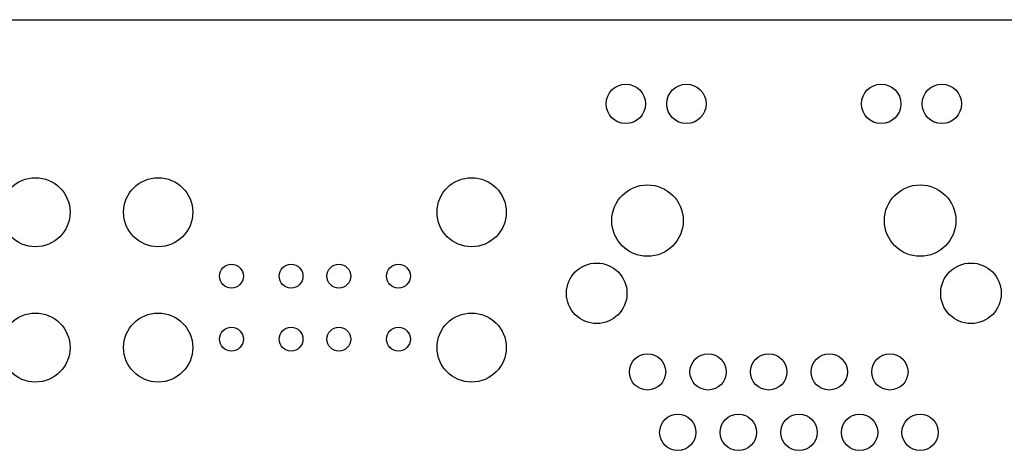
# Model space of a CAD drawing. Extents: x 0 to 360, y -1 to 107.
# Tile 14 of 15: x 291 to 332, y 86 to 104. Entities that reach past the tile are written whole.
import ezdxf

# ---------------------------------------------------------------- set-up
doc = ezdxf.new("R2010")
doc.units = 0
doc.header["$MEASUREMENT"] = 0
doc.layers.add('BG_OUTLINE', color=6, linetype='CONTINUOUS')
doc.layers.add('PIN_BOTTOM', color=1, linetype='CONTINUOUS')

msp = doc.modelspace()

# ---------------------------------------------------------------- linework, layer by layer
at = {"layer": 'BG_OUTLINE'}
msp.add_lwpolyline([(214.8544275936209, 3.15341), (214.8544275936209, 102.72141, -0.4142140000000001), (216.1244275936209, 103.99141), (358.6692275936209, 103.99141, -0.4142140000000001), (359.9392275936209, 102.72141), (359.9392275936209, 3.15341, -0.4142140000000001), (358.6692275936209, 1.883409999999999), (314.6764275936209, 1.883409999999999), (314.6764275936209, 3.102609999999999), (311.3236275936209, 3.102609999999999), (311.3236275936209, 1.883409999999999), (216.1244275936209, 1.883409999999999, -0.4142140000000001), (214.8544275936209, 3.15341)], format="xyb", dxfattribs=at)
at = {"layer": 'PIN_BOTTOM'}
for centre, radius in [((316.434107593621, 100.45573), 0.8255), ((318.9741075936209, 100.45573), 0.8255), ((327.1427475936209, 100.45573), 0.8255), ((329.6827475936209, 100.45573), 0.8255), ((291.6818075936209, 95.90659), 1.450339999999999), ((296.827847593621, 95.90659), 1.450339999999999), ((309.9698075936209, 95.90659), 1.450339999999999), ((317.343427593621, 95.55607), 1.498599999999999), ((328.7734275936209, 95.55607), 1.498599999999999), ((299.8987075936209, 93.22180999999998), 0.50038), ((302.3980675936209, 93.22180999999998), 0.50038), ((304.399587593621, 93.22180999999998), 0.50038), ((306.898947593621, 93.22180999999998), 0.50038), ((315.2123675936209, 92.50553), 1.27), ((330.9044875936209, 92.50553), 1.27), ((291.6818075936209, 90.22715), 1.450339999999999), ((296.827847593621, 90.22715), 1.450339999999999), ((309.9698075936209, 90.22715), 1.450339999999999), ((299.8987075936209, 90.58021), 0.50038), ((302.3980675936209, 90.58021), 0.50038), ((304.399587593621, 90.58021), 0.50038), ((306.898947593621, 90.58021), 0.50038), ((317.343427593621, 89.20607), 0.762), ((319.8834275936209, 89.20607), 0.762), ((322.4234275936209, 89.20607), 0.762), ((324.963427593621, 89.20607), 0.762), ((327.5034275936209, 89.20607), 0.762), ((318.6134275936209, 86.66606999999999), 0.762), ((321.153427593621, 86.66606999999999), 0.762), ((323.6934275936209, 86.66606999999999), 0.762), ((326.2334275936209, 86.66606999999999), 0.762), ((328.7734275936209, 86.66606999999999), 0.762)]:
    msp.add_circle(centre, radius, dxfattribs=at)

doc.saveas('drawing.dxf')
